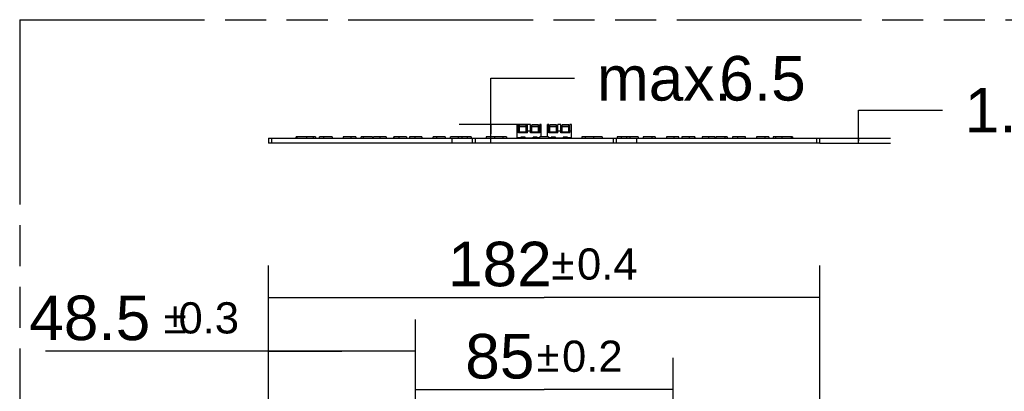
# Model space of a CAD drawing. Header units: millimetres. Extents: x 0 to 210, y 0 to 297.
# Tile 6 of 29: x 50 to 97, y 165 to 183. Entities that reach past the tile are written whole.
import ezdxf
from ezdxf.enums import TextEntityAlignment as Align

# ---------------------------------------------------------------- set-up
doc = ezdxf.new("R2010")
doc.units = ezdxf.units.MM
doc.header["$LTSCALE"] = 19.36
doc.linetypes.add('PHANTOM', pattern=[0.8, 0.45, -0.05, 0.1, -0.05, 0.1, -0.05])
doc.layers.get('0').update_dxf_attribs({"linetype": 'CONTINUOUS'})
doc.layers.add('DEFAULT_3', color=7, linetype='PHANTOM')
doc.layers.add('Z_DIM_2D', color=7, linetype='CONTINUOUS')
doc.styles.add('TEXTSTYLE_3', font='helveticaneueltw1g-ltcn.otf')
doc.styles.add('TEXTSTYLE_4', font='gdt', dxfattribs={"width": 0.7})
doc.dimstyles.new('DIMSTYLE_1', dxfattribs={"dimtxt": 2.1, "dimasz": 3.5, "dimexe": 1.5, "dimexo": 0, "dimgap": 1.05, "dimtad": 1, "dimlfac": 7.000007, "dimdsep": 46, "dimtxsty": 'TEXTSTYLE_3', "dimblk": '_FILLED', "dimblk1": '_FILLED', "dimblk2": '_FILLED', "dimcen": 0.09, "dimclrt": 5, "dimazin": 2, "dimtol": 1, "dimtp": 0.15, "dimtm": 0.15, "dimtfac": 1, "dimtofl": 0, "dimtmove": 0, "dimatfit": 3, "dimldrblk": '_FILLED', "dimfxl": 0, "dimtolj": 1, "dimarcsym": 0})
doc.dimstyles.new('DIMSTYLE_2', dxfattribs={"dimtxt": 2.1, "dimasz": 3.5, "dimexe": 1.5, "dimexo": 0, "dimgap": 1.05, "dimtad": 1, "dimlfac": 7.000007, "dimdsep": 46, "dimtxsty": 'TEXTSTYLE_3', "dimblk": '_FILLED', "dimblk1": '_FILLED', "dimblk2": '_FILLED', "dimcen": 0.09, "dimclrt": 5, "dimazin": 2, "dimtp": 0.2, "dimtm": 0.2, "dimtfac": 1, "dimtofl": 0, "dimtmove": 0, "dimatfit": 3, "dimldrblk": '_FILLED', "dimfxl": 0, "dimtolj": 1, "dimarcsym": 0})
doc.dimstyles.new('DIMSTYLE_3', dxfattribs={"dimtxt": 2.1, "dimasz": 3.5, "dimexe": 1.5, "dimexo": 0, "dimgap": 0.525, "dimtad": 1, "dimlfac": 7.000007, "dimdsep": 46, "dimtxsty": 'TEXTSTYLE_3', "dimblk": '_FILLED', "dimblk1": '_FILLED', "dimblk2": '_FILLED', "dimcen": 0.09, "dimclrt": 5, "dimazin": 2, "dimtol": 1, "dimtp": 0.3, "dimtm": 0.3, "dimtfac": 1, "dimtofl": 0, "dimtmove": 0, "dimatfit": 3, "dimldrblk": '_FILLED', "dimfxl": 0, "dimtolj": 1, "dimarcsym": 0})
doc.dimstyles.new('DIMSTYLE_6', dxfattribs={"dimtxt": 2.1, "dimasz": 3.5, "dimexe": 1.5, "dimexo": 0, "dimgap": 0.525, "dimtad": 1, "dimlfac": 7.000007, "dimdsep": 46, "dimtxsty": 'TEXTSTYLE_3', "dimblk": '_FILLED', "dimblk1": '_FILLED', "dimblk2": '_FILLED', "dimcen": 0.09, "dimclrt": 5, "dimazin": 2, "dimtol": 1, "dimtp": 0.2, "dimtm": 0.2, "dimtfac": 1, "dimtofl": 0, "dimtmove": 0, "dimatfit": 3, "dimldrblk": '_FILLED', "dimfxl": 0, "dimtolj": 1, "dimarcsym": 0})
doc.dimstyles.new('DIMSTYLE_7', dxfattribs={"dimtxt": 2.1, "dimasz": 3.5, "dimexe": 1.5, "dimexo": 0, "dimgap": 0.525, "dimtad": 1, "dimlfac": 7.000007, "dimdsep": 46, "dimtxsty": 'TEXTSTYLE_3', "dimblk": '_FILLED', "dimblk1": '_FILLED', "dimblk2": '_FILLED', "dimcen": 0.09, "dimclrt": 5, "dimazin": 2, "dimtol": 1, "dimtp": 0.4, "dimtm": 0.4, "dimtfac": 1, "dimtofl": 0, "dimtmove": 0, "dimatfit": 3, "dimldrblk": '_FILLED', "dimfxl": 0, "dimtolj": 1, "dimarcsym": 0})

# ---------------------------------------------------------------- blocks, each defined once
blk = doc.blocks.new('*D3')
at = {"layer": 'Z_DIM_2D', "color": 2, "linetype": 'Continuous', "transparency": 16777216}
for p, q in [((89.675, 176.974), (89.675, 178.418)), ((89.675, 178.418), (93.625, 178.418)), ((87.854, 177.092), (91.175, 177.092)), ((87.854, 176.856), (91.175, 176.856)), ((89.675, 177.092), (89.675, 176.974)), ((89.675, 176.856), (89.675, 176.974))]:
    blk.add_line(p, q, dxfattribs=at)
at = {"layer": 'Z_DIM_2D', "color": 5, "linetype": 'Continuous', "transparency": 16777216}
for s, height, style, p in [('1.65', 2.1, 'TEXTSTYLE_3', (94.675, 177.368)), ('`', 1.47, 'TEXTSTYLE_4', (99.612, 177.683)), ('0.15', 1.47, 'TEXTSTYLE_3', (101.327, 177.683))]:
    blk.add_text(s, height=height, dxfattribs=dict(at, style=style)).set_placement(p)
blk = doc.blocks.new('_FILLED')
at = {"color": 0, "linetype": 'ByBlock'}
blk.add_solid([(0, 0), (-1, 0.125), (-1, -0.125)], dxfattribs=at)
blk = doc.blocks.new('_NONE')
blk = doc.blocks.new('*D4')
at = {"layer": 'Z_DIM_2D', "color": 2, "linetype": 'Continuous', "transparency": 16777216}
for p, q in [((72.338, 177.296), (72.338, 179.919)), ((72.338, 179.919), (76.288, 179.919)), ((74.069, 177.735), (70.838, 177.735)), ((72.338, 177.735), (72.338, 177.296)), ((72.338, 176.856), (72.338, 177.296))]:
    blk.add_line(p, q, dxfattribs=at)
at = {"layer": 'Z_DIM_2D', "color": 5, "linetype": 'Continuous', "transparency": 16777216, "style": 'TEXTSTYLE_3'}
for s, p in [('6.5', (83.105, 178.869)), ('max. ', (77.338, 178.869))]:
    blk.add_text(s, height=2.1, dxfattribs=at).set_placement(p)
blk = doc.blocks.new('*D17')
at = {"layer": 'Z_DIM_2D', "color": 2, "linetype": 'Continuous', "transparency": 16777216}
for p, q in [((68.783, 157.448), (68.783, 166.75)), ((80.926, 157.448), (80.926, 166.75)), ((68.783, 165.25), (74.854, 165.25)), ((80.926, 165.25), (74.854, 165.25))]:
    blk.add_line(p, q, dxfattribs=at)
at = {"layer": 'Z_DIM_2D', "color": 5, "linetype": 'Continuous', "transparency": 16777216}
for s, height, style, p in [('85', 2.1, 'TEXTSTYLE_3', (72.763, 165.775)), ('`', 1.47, 'TEXTSTYLE_4', (75.031, 166.09)), ('0.2', 1.47, 'TEXTSTYLE_3', (77.122, 166.09))]:
    blk.add_text(s, height=height, dxfattribs=dict(at, style=style)).set_placement(p, align=Align.CENTER)
blk = doc.blocks.new('*D18')
at = {"layer": 'Z_DIM_2D', "color": 2, "linetype": 'Continuous', "transparency": 16777216}
for p, q in [((61.854, 154.334), (61.854, 168.558)), ((68.783, 157.148), (68.783, 168.558)), ((65.319, 167.058), (51.348, 167.058)), ((61.854, 167.058), (65.319, 167.058)), ((68.783, 167.058), (65.319, 167.058))]:
    blk.add_line(p, q, dxfattribs=at)
at = {"layer": 'Z_DIM_2D', "color": 5, "linetype": 'Continuous', "transparency": 16777216}
for s, height, style, p in [('48.5', 2.1, 'TEXTSTYLE_3', (56.284, 167.583)), ('`', 1.47, 'TEXTSTYLE_4', (57.999, 167.898)), ('0.3', 1.47, 'TEXTSTYLE_3', (60.468, 167.898))]:
    blk.add_text(s, height=height, dxfattribs=dict(at, style=style)).set_placement(p, align=Align.RIGHT)
blk = doc.blocks.new('*D19')
at = {"layer": 'Z_DIM_2D', "color": 2, "linetype": 'Continuous', "transparency": 16777216}
for p, q in [((61.854, 154.334), (61.854, 171.095)), ((87.854, 154.334), (87.854, 171.095)), ((61.854, 169.595), (74.854, 169.595)), ((87.854, 169.595), (74.854, 169.595))]:
    blk.add_line(p, q, dxfattribs=at)
at = {"layer": 'Z_DIM_2D', "color": 5, "linetype": 'Continuous', "transparency": 16777216}
for s, height, style, p in [('182', 2.1, 'TEXTSTYLE_3', (72.763, 170.12)), ('`', 1.47, 'TEXTSTYLE_4', (75.736, 170.435)), ('0.4', 1.47, 'TEXTSTYLE_3', (77.828, 170.435))]:
    blk.add_text(s, height=height, dxfattribs=dict(at, style=style)).set_placement(p, align=Align.CENTER)

msp = doc.modelspace()

# ---------------------------------------------------------------- linework, layer by layer
at = {"color": 7, "linetype": 'Continuous'}
for p, q in [((73.5758, 177.1136), (73.5758, 177.735)), ((73.6401, 177.735), (73.5758, 177.735)), ((73.6401, 177.3422), (73.6401, 177.735)), ((73.6972, 177.5922), (73.6401, 177.5922)), ((74.0687, 177.3422), (73.6401, 177.3422)), ((73.6453, 177.6564), (73.6972, 177.6564)), ((73.6758, 177.3422), (73.6758, 177.5922)), ((73.6972, 177.3422), (73.6972, 177.7209)), ((74.0115, 177.7209), (73.6972, 177.7209)), ((74.0115, 177.3422), (74.0115, 177.7209)), ((74.0115, 177.6564), (74.0634, 177.6564)), ((74.0115, 177.5922), (74.0687, 177.5922)), ((74.033, 177.3422), (74.033, 177.5922)), ((74.0687, 177.3422), (74.0687, 177.735)), ((74.2115, 177.735), (74.0687, 177.735)), ((74.2115, 177.3422), (74.2115, 177.735)), ((74.2687, 177.5922), (74.2115, 177.5922)), ((74.6401, 177.3422), (74.2115, 177.3422)), ((74.2168, 177.6564), (74.2687, 177.6564)), ((74.2472, 177.3422), (74.2472, 177.5922)), ((74.2687, 177.3422), (74.2687, 177.7209)), ((74.583, 177.7209), (74.2687, 177.7209)), ((74.583, 177.3422), (74.583, 177.7209)), ((74.583, 177.6564), (74.6349, 177.6564)), ((74.583, 177.5922), (74.6401, 177.5922)), ((74.6044, 177.3422), (74.6044, 177.5922)), ((74.6401, 177.3422), (74.6401, 177.735)), ((74.7044, 177.735), (74.6401, 177.735)), ((74.7044, 177.1664), (74.7044, 177.735)), ((75.0044, 177.1664), (75.0044, 177.735)), ((75.0687, 177.735), (75.0044, 177.735)), ((75.0687, 177.3422), (75.0687, 177.735)), ((75.1258, 177.5922), (75.0687, 177.5922)), ((75.4972, 177.3422), (75.0687, 177.3422)), ((75.0739, 177.6564), (75.1258, 177.6564)), ((75.1044, 177.3422), (75.1044, 177.5922)), ((75.1258, 177.3422), (75.1258, 177.7209)), ((75.4401, 177.7209), (75.1258, 177.7209)), ((75.4401, 177.3422), (75.4401, 177.7209)), ((75.4401, 177.6564), (75.492, 177.6564)), ((75.4401, 177.5922), (75.4972, 177.5922)), ((75.4615, 177.3422), (75.4615, 177.5922)), ((75.4972, 177.3422), (75.4972, 177.735)), ((75.6401, 177.735), (75.4972, 177.735)), ((75.6401, 177.3422), (75.6401, 177.735)), ((75.6972, 177.5922), (75.6401, 177.5922)), ((76.0687, 177.3422), (75.6401, 177.3422)), ((75.6453, 177.6564), (75.6972, 177.6564)), ((75.6758, 177.3422), (75.6758, 177.5922)), ((75.6972, 177.3422), (75.6972, 177.7209)), ((76.0115, 177.7209), (75.6972, 177.7209)), ((76.0115, 177.3422), (76.0115, 177.7209)), ((76.0115, 177.6564), (76.0634, 177.6564)), ((76.0115, 177.5922), (76.0687, 177.5922)), ((76.033, 177.3422), (76.033, 177.5922)), ((76.133, 177.735), (76.0687, 177.735)), ((76.0687, 177.3422), (76.0687, 177.735)), ((76.133, 177.1136), (76.133, 177.735)), ((61.8544, 177.0922), (61.8544, 176.8564)), ((61.8544, 177.0922), (87.8544, 177.0922)), ((87.8544, 176.8564), (61.8544, 176.8564)), ((61.9973, 177.0922), (61.9973, 176.8564)), ((63.1574, 177.0922), (63.1574, 177.1664)), ((64.0678, 177.1664), (63.1574, 177.1664)), ((63.1943, 177.1664), (63.1943, 177.0922)), ((63.6495, 177.1664), (63.6495, 177.0922)), ((63.9584, 177.1664), (63.9584, 177.0922)), ((64.0678, 177.1664), (64.0678, 177.0922)), ((64.2658, 177.0922), (64.2658, 177.1664)), ((64.8533, 177.1664), (64.2658, 177.1664)), ((64.4441, 177.1664), (64.4441, 177.0922)), ((64.8533, 177.1664), (64.8533, 177.0922)), ((65.373, 177.1664), (65.373, 177.0922)), ((65.9788, 177.1664), (65.373, 177.1664)), ((65.7379, 177.1664), (65.7379, 177.0922)), ((65.9788, 177.1664), (65.9788, 177.0922)), ((66.2305, 177.0922), (66.2305, 177.1664)), ((66.7652, 177.1664), (66.2305, 177.1664)), ((66.3195, 177.1664), (66.3195, 177.0922)), ((66.7652, 177.1664), (66.7652, 177.0922)), ((66.8062, 177.0922), (66.8062, 177.1664)), ((67.4098, 177.1664), (66.8062, 177.1664)), ((67.1018, 177.1664), (67.1018, 177.0922)), ((67.4098, 177.1664), (67.4098, 177.0922)), ((67.7593, 177.1664), (67.7593, 177.0922)), ((68.3683, 177.1664), (67.7593, 177.1664)), ((67.762, 177.0922), (67.762, 177.1664)), ((68.0062, 177.1664), (68.0062, 177.0922)), ((68.3683, 177.1664), (68.3683, 177.0922)), ((68.5105, 177.1664), (68.5105, 177.0922)), ((69.0912, 177.1664), (68.5105, 177.1664)), ((68.7511, 177.1664), (68.7511, 177.0922)), ((69.0912, 177.1664), (69.0912, 177.0922)), ((69.6173, 177.0922), (69.6173, 177.1664)), ((70.1927, 177.1664), (69.6173, 177.1664)), ((69.7704, 177.1664), (69.7704, 177.0922)), ((70.1927, 177.1664), (70.1927, 177.0922)), ((70.4318, 177.0922), (70.4318, 177.1664)), ((71.4159, 177.1664), (70.4318, 177.1664)), ((70.5096, 176.8564), (70.5096, 177.0922)), ((70.8048, 177.1664), (70.8048, 177.0922)), ((70.9699, 177.1664), (70.9699, 177.0922)), ((71.2176, 177.1664), (71.2176, 177.0922)), ((71.4159, 177.1664), (71.4159, 177.0922)), ((71.5973, 177.0922), (71.5973, 176.8564)), ((72.1258, 177.1664), (72.1258, 177.0922)), ((73.0767, 177.1664), (72.1258, 177.1664)), ((72.5322, 177.0922), (72.5322, 177.1664)), ((72.9017, 177.1664), (72.9017, 177.0922)), ((73.0767, 177.1664), (73.0767, 177.0922)), ((73.7544, 177.1136), (73.5758, 177.1136)), ((73.7544, 177.1493), (73.7544, 177.1136)), ((73.9544, 177.1493), (73.7544, 177.1493)), ((73.7687, 177.0922), (73.7687, 177.1493)), ((73.7687, 177.135), (73.9401, 177.135)), ((73.9401, 177.1136), (73.7687, 177.1136)), ((73.9401, 177.0922), (73.9401, 177.1493)), ((73.9544, 177.1136), (73.9544, 177.1493)), ((73.9544, 177.1136), (74.3258, 177.1136)), ((74.3258, 177.1493), (74.3258, 177.1136)), ((74.5258, 177.1493), (74.3258, 177.1493)), ((74.3401, 177.0922), (74.3401, 177.1493)), ((74.3401, 177.135), (74.5115, 177.135)), ((74.5115, 177.1136), (74.3401, 177.1136)), ((74.5115, 177.0922), (74.5115, 177.1493)), ((74.5258, 177.1493), (74.5258, 177.1136)), ((74.6544, 177.1136), (74.5258, 177.1136)), ((74.6151, 177.0922), (74.6151, 177.0936)), ((74.6544, 177.0936), (74.6151, 177.0936)), ((74.6544, 177.0922), (74.6544, 177.1664)), ((75.0544, 177.1664), (74.6544, 177.1664)), ((75.0544, 177.1664), (75.0544, 177.0922)), ((75.183, 177.1136), (75.0544, 177.1136)), ((75.0723, 177.0936), (75.0544, 177.0936)), ((75.0723, 177.0922), (75.0723, 177.0936)), ((75.383, 177.1493), (75.183, 177.1493)), ((75.183, 177.1493), (75.183, 177.1136)), ((75.1972, 177.0922), (75.1972, 177.1493)), ((75.1972, 177.135), (75.3687, 177.135)), ((75.3687, 177.1136), (75.1972, 177.1136)), ((75.3687, 177.0922), (75.3687, 177.1493)), ((75.383, 177.1136), (75.383, 177.1493)), ((75.383, 177.1136), (75.7544, 177.1136)), ((75.9544, 177.1493), (75.7544, 177.1493)), ((75.7544, 177.1493), (75.7544, 177.1136)), ((75.7687, 177.0922), (75.7687, 177.1493)), ((75.7687, 177.135), (75.9401, 177.135)), ((75.9401, 177.1136), (75.7687, 177.1136)), ((75.9401, 177.0922), (75.9401, 177.1493)), ((75.9544, 177.1493), (75.9544, 177.1136)), ((76.133, 177.1136), (75.9544, 177.1136)), ((77.583, 177.1664), (76.6322, 177.1664)), ((76.6322, 177.1664), (76.6322, 177.0922)), ((76.8071, 177.0922), (76.8071, 177.1664)), ((77.1767, 177.1664), (77.1767, 177.0922)), ((77.583, 177.1664), (77.583, 177.0922)), ((78.1116, 177.0922), (78.1116, 176.8564)), ((79.277, 177.1664), (78.2929, 177.1664)), ((78.2929, 177.1664), (78.2929, 177.0922)), ((78.4912, 177.0922), (78.4912, 177.1664)), ((78.7389, 177.1664), (78.7389, 177.0922)), ((78.904, 177.0922), (78.904, 177.1664)), ((79.1992, 177.0922), (79.1992, 176.8564)), ((79.277, 177.1664), (79.277, 177.0922)), ((80.0915, 177.1664), (79.5161, 177.1664)), ((79.5161, 177.1664), (79.5161, 177.0922)), ((79.9384, 177.0922), (79.9384, 177.1664)), ((80.0915, 177.1664), (80.0915, 177.0922)), ((81.1983, 177.1664), (80.6176, 177.1664)), ((80.6176, 177.1664), (80.6176, 177.0922)), ((80.9577, 177.1664), (80.9577, 177.0922)), ((81.1983, 177.0922), (81.1983, 177.1664)), ((81.9495, 177.1664), (81.3406, 177.1664)), ((81.3406, 177.1664), (81.3406, 177.0922)), ((81.7027, 177.0922), (81.7027, 177.1664)), ((81.9468, 177.1664), (81.9468, 177.0922)), ((81.9495, 177.0922), (81.9495, 177.1664)), ((82.9026, 177.1664), (82.2991, 177.1664)), ((82.2991, 177.1664), (82.2991, 177.0922)), ((82.607, 177.0922), (82.607, 177.1664)), ((82.9026, 177.1664), (82.9026, 177.0922)), ((83.4783, 177.1664), (82.9436, 177.1664)), ((82.9436, 177.1664), (82.9436, 177.0922)), ((83.3893, 177.0922), (83.3893, 177.1664)), ((83.4783, 177.1664), (83.4783, 177.0922)), ((84.3358, 177.1664), (83.73, 177.1664)), ((83.73, 177.1664), (83.73, 177.0922)), ((83.971, 177.1664), (83.971, 177.0922)), ((84.3358, 177.0922), (84.3358, 177.1664)), ((85.443, 177.1664), (84.8555, 177.1664)), ((84.8555, 177.1664), (84.8555, 177.0922)), ((85.2648, 177.0922), (85.2648, 177.1664)), ((85.443, 177.1664), (85.443, 177.0922)), ((86.5514, 177.1664), (85.641, 177.1664)), ((85.641, 177.1664), (85.641, 177.0922)), ((85.7505, 177.1664), (85.7505, 177.0922)), ((86.0593, 177.1664), (86.0593, 177.0922)), ((86.5145, 177.0922), (86.5145, 177.1664)), ((86.5514, 177.1664), (86.5514, 177.0922)), ((87.7115, 176.8564), (87.7115, 177.0922)), ((87.8544, 176.8564), (87.8544, 177.0922))]:
    msp.add_line(p, q, dxfattribs=at)
at = {"color": 9, "linetype": 'Continuous'}
for p, q in [((73.5758, 177.4493), (73.6401, 177.4493)), ((73.6758, 177.5718), (73.6401, 177.5718)), ((73.6401, 177.3935), (73.6758, 177.3935)), ((73.6687, 177.5922), (73.6687, 177.6564)), ((74.0115, 177.6496), (73.6972, 177.6496)), ((73.6972, 177.6488), (74.0115, 177.6488)), ((73.6972, 177.3993), (74.0115, 177.3993)), ((74.0115, 177.3707), (73.6972, 177.3707)), ((74.0687, 177.5718), (74.033, 177.5718)), ((74.033, 177.3935), (74.0687, 177.3935)), ((74.0401, 177.6564), (74.0401, 177.5922)), ((74.0687, 177.4493), (74.2115, 177.4493)), ((74.2472, 177.5718), (74.2115, 177.5718)), ((74.2115, 177.3935), (74.2472, 177.3935)), ((74.2401, 177.5922), (74.2401, 177.6564)), ((74.583, 177.6496), (74.2687, 177.6496)), ((74.2687, 177.6488), (74.583, 177.6488)), ((74.2687, 177.3993), (74.583, 177.3993)), ((74.583, 177.3707), (74.2687, 177.3707)), ((74.6401, 177.5718), (74.6044, 177.5718)), ((74.6044, 177.3935), (74.6401, 177.3935)), ((74.6115, 177.6564), (74.6115, 177.5922)), ((74.6401, 177.4493), (74.7044, 177.4493)), ((75.0044, 177.4493), (75.0687, 177.4493)), ((75.1044, 177.5718), (75.0687, 177.5718)), ((75.0687, 177.3935), (75.1044, 177.3935)), ((75.0972, 177.5922), (75.0972, 177.6564)), ((75.4401, 177.6496), (75.1258, 177.6496)), ((75.1258, 177.6488), (75.4401, 177.6488)), ((75.1258, 177.3993), (75.4401, 177.3993)), ((75.4401, 177.3707), (75.1258, 177.3707)), ((75.4972, 177.5718), (75.4615, 177.5718)), ((75.4615, 177.3935), (75.4972, 177.3935)), ((75.4687, 177.6564), (75.4687, 177.5922)), ((75.4972, 177.4493), (75.6401, 177.4493)), ((75.6758, 177.5718), (75.6401, 177.5718)), ((75.6401, 177.3935), (75.6758, 177.3935)), ((75.6687, 177.5922), (75.6687, 177.6564)), ((76.0115, 177.6496), (75.6972, 177.6496)), ((75.6972, 177.6488), (76.0115, 177.6488)), ((75.6972, 177.3993), (76.0115, 177.3993)), ((76.0115, 177.3707), (75.6972, 177.3707)), ((76.0687, 177.5718), (76.033, 177.5718)), ((76.033, 177.3935), (76.0687, 177.3935)), ((76.0401, 177.6564), (76.0401, 177.5922)), ((76.0687, 177.4493), (76.133, 177.4493)), ((71.4544, 177.0922), (71.4544, 176.8564)), ((78.2544, 176.8564), (78.2544, 177.0922))]:
    msp.add_line(p, q, dxfattribs=at)
at = {"color": 7, "linetype": 'Continuous'}
for points, knots in [([(73.6401, 177.6617), (73.6401, 177.6613), (73.6401, 177.6605), (73.6403, 177.6593), (73.6407, 177.6584), (73.6413, 177.6576), (73.6421, 177.657), (73.643, 177.6567), (73.6441, 177.6565), (73.6449, 177.6564), (73.6453, 177.6564)], [0, 0, 0, 0, 0.1471825, 0.2771263, 0.3928563, 0.5000906, 0.6072406, 0.7230921, 0.8529977, 1, 1, 1, 1]), ([(74.0687, 177.6617), (74.0687, 177.6613), (74.0686, 177.6605), (74.0684, 177.6593), (74.0681, 177.6584), (74.0675, 177.6576), (74.0667, 177.657), (74.0658, 177.6567), (74.0646, 177.6565), (74.0638, 177.6564), (74.0634, 177.6564)], [0, 0, 0, 0, 0.1471669, 0.2770804, 0.3925127, 0.4998808, 0.6072732, 0.7228618, 0.85281, 1, 1, 1, 1]), ([(74.2115, 177.6617), (74.2115, 177.6613), (74.2116, 177.6605), (74.2118, 177.6593), (74.2121, 177.6584), (74.2127, 177.6576), (74.2135, 177.657), (74.2144, 177.6567), (74.2155, 177.6565), (74.2163, 177.6564), (74.2168, 177.6564)], [0, 0, 0, 0, 0.1471825, 0.2771263, 0.3928563, 0.5000906, 0.6072406, 0.7230921, 0.8529977, 1, 1, 1, 1]), ([(74.6349, 177.6564), (74.6353, 177.6564), (74.6361, 177.6565), (74.6372, 177.6567), (74.6381, 177.657), (74.6389, 177.6576), (74.6395, 177.6584), (74.6399, 177.6593), (74.6401, 177.6605), (74.6401, 177.6613), (74.6401, 177.6617)], [0, 0, 0, 0, 0.1471669, 0.2770804, 0.3925127, 0.4998808, 0.6072732, 0.7228618, 0.85281, 1, 1, 1, 1]), ([(75.0687, 177.6617), (75.0687, 177.6613), (75.0687, 177.6605), (75.0689, 177.6593), (75.0693, 177.6584), (75.0699, 177.6576), (75.0706, 177.657), (75.0716, 177.6567), (75.0727, 177.6565), (75.0735, 177.6564), (75.0739, 177.6564)], [0, 0, 0, 0, 0.1471825, 0.2771263, 0.3928563, 0.5000906, 0.6072406, 0.7230921, 0.8529977, 1, 1, 1, 1]), ([(75.4972, 177.6617), (75.4972, 177.6613), (75.4972, 177.6605), (75.497, 177.6593), (75.4966, 177.6584), (75.4961, 177.6576), (75.4953, 177.657), (75.4943, 177.6567), (75.4932, 177.6565), (75.4924, 177.6564), (75.492, 177.6564)], [0, 0, 0, 0, 0.1471669, 0.2770804, 0.3925127, 0.4998808, 0.6072732, 0.7228618, 0.85281, 1, 1, 1, 1]), ([(75.6401, 177.6617), (75.6401, 177.6613), (75.6401, 177.6605), (75.6403, 177.6593), (75.6407, 177.6584), (75.6413, 177.6576), (75.6421, 177.657), (75.643, 177.6567), (75.6441, 177.6565), (75.6449, 177.6564), (75.6453, 177.6564)], [0, 0, 0, 0, 0.1471825, 0.2771263, 0.3928563, 0.5000906, 0.6072406, 0.7230921, 0.8529977, 1, 1, 1, 1]), ([(76.0634, 177.6564), (76.0638, 177.6564), (76.0646, 177.6565), (76.0658, 177.6567), (76.0667, 177.657), (76.0675, 177.6576), (76.0681, 177.6584), (76.0684, 177.6593), (76.0686, 177.6605), (76.0687, 177.6613), (76.0687, 177.6617)], [0, 0, 0, 0, 0.1471669, 0.2770804, 0.3925127, 0.4998808, 0.6072732, 0.7228618, 0.85281, 1, 1, 1, 1])]:
    msp.add_open_spline(points, degree=3, knots=knots, dxfattribs=at)
at = {"layer": 'DEFAULT_3', "color": 91, "linetype": 'PHANTOM', "true_color": 0x80ff80}
for q in [(50.1286, 132.68), (150.1286, 182.68)]:
    msp.add_line((50.1286, 182.68), q, dxfattribs=at)

# ---------------------------------------------------------------- dimensions: what is measured, and where the dimension line sits
at = {"layer": 'Z_DIM_2D', "color": 2, "linetype": 'Continuous'}
dim = msp.add_linear_dim(base=(72.338, 176.8564), p1=(74.0687, 177.735), p2=(71.5973, 176.8564), angle=270, text='max. <>', dimstyle='DIMSTYLE_2', override={"dimtad": 0, "dimtih": 1, "dimtoh": 1, "dimblk1": 'NONE', "dimblk2": 'NONE', "dimsah": 1}, dxfattribs=at)
dim.commit()
dim.dimension.update_dxf_attribs({"geometry": '*D4', "text_midpoint": (81.9846, 179.9194), "dimtype": 160})
for base, p1, p2, angle, dimstyle, override, picture, middle in [((89.6754, 177.0922), (87.8544, 176.8564), (87.8544, 177.0922), 90, 'DIMSTYLE_1', {"dimtad": 0, "dimtih": 1, "dimtoh": 1, "dimblk1": 'NONE', "dimblk2": 'NONE', "dimsah": 1}, '*D3', (99.729, 178.4184)), ((61.8544, 169.5954), (87.8544, 154.3335), (61.8544, 154.3335), 180, 'DIMSTYLE_7', {"dimblk1": 'NONE', "dimblk2": 'NONE', "dimsah": 1}, '*D19', (74.8544, 169.5954))]:
    dim = msp.add_linear_dim(base=base, p1=p1, p2=p2, angle=angle, dimstyle=dimstyle, override=override, dxfattribs=at)
    dim.commit()
    dim.dimension.update_dxf_attribs({"geometry": picture, "text_midpoint": middle, "dimtype": 160})
for base, p1, p2, dimstyle, picture, middle in [((68.783, 167.0584), (61.8544, 154.3335), (68.783, 157.1478), 'DIMSTYLE_3', '*D18', (55.9077, 167.0584)), ((80.9258, 165.2496), (68.783, 157.4478), (80.9258, 157.4478), 'DIMSTYLE_6', '*D17', (74.8544, 165.2496))]:
    dim = msp.add_linear_dim(base=base, p1=p1, p2=p2, dimstyle=dimstyle, override={"dimblk1": 'NONE', "dimblk2": 'NONE', "dimsah": 1}, dxfattribs=at)
    dim.commit()
    dim.dimension.update_dxf_attribs({"geometry": picture, "text_midpoint": middle, "dimtype": 160})

doc.saveas('drawing.dxf')
